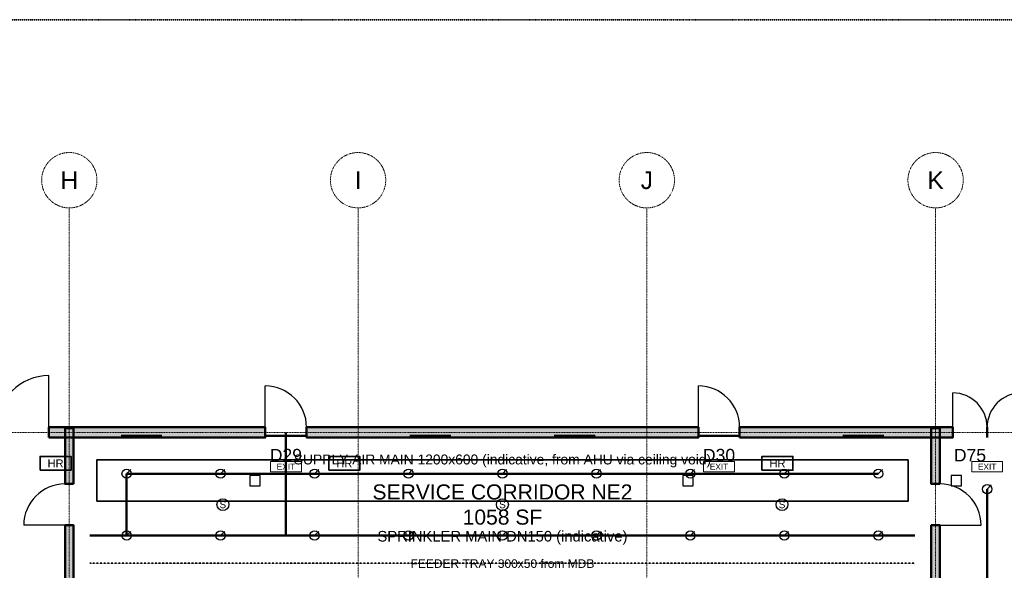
# Model space of a CAD drawing. Header units: inches. Extents: x -108 to 4832, y -12 to 3555.
# Tile 14 of 15: x 2471 to 3598, y 2913 to 3543. Entities that reach past the tile are written whole.
import ezdxf
from ezdxf.enums import TextEntityAlignment as Align

# ---------------------------------------------------------------- set-up
doc = ezdxf.new("R2010")
doc.units = ezdxf.units.IN
doc.header["$LTSCALE"] = 0.03937
doc.header["$MEASUREMENT"] = 0
for name, pattern in [('CENTER', [5.08, 3.175, -0.635, 0.635, -0.635]), ('DASHED', [1.524, 1.27, -0.254]), ('PHANTOM', [6.35, 3.175, -0.635, 0.635, -0.635, 0.635, -0.635])]:
    doc.linetypes.add(name, pattern=pattern)
for name, color, linetype, lineweight in [('A-ANNO-SYMB', 2, 'Continuous', 18), ('A-AREA-IDEN', 2, 'Continuous', 18), ('A-DOOR', 3, 'Continuous', 25), ('A-WALL', 7, 'Continuous', 50), ('A-WALL-PATT', 8, 'Continuous', 9), ('C-PROP-LINE', 1, 'PHANTOM', 35), ('E-ANNO-TEXT', 52, 'Continuous', 18), ('E-FALM', 230, 'Continuous', 25), ('E-LITE', 2, 'Continuous', 18), ('E-LITE-EMER', 40, 'Continuous', 18), ('E-TRAY', 210, 'DASHED', 35), ('FP-ANNO-TEXT', 14, 'Continuous', 18), ('FP-HOSE', 20, 'Continuous', 35), ('FP-SPRK-HEAD', 1, 'Continuous', 25), ('FP-SPRK-PIPE', 12, 'Continuous', 50), ('M-ANNO-TEXT', 150, 'Continuous', 18), ('M-HVAC-SAD', 5, 'Continuous', 35), ('S-GRID', 1, 'CENTER', 13)]:
    doc.layers.add(name, color=color, linetype=linetype, lineweight=lineweight)
doc.styles.add('NCS-ARIAL', font='arial.ttf')

msp = doc.modelspace()

# ---------------------------------------------------------------- hatches: boundary and pattern name
at = {"layer": 'A-WALL-PATT'}
for points in [[(2503.93701, 3064.96063), (2751.9685, 3064.96063), (2751.9685, 3076.77165), (2503.93701, 3076.77165)], [(2532.48031, 3011.81102), (2532.48031, 3075.7874), (2522.6378, 3075.7874), (2522.6378, 3011.81102)], [(2799.2126, 3064.96063), (3248.0315, 3064.96063), (3248.0315, 3076.77165), (2799.2126, 3076.77165)], [(3295.27559, 3064.96063), (3539.37008, 3064.96063), (3539.37008, 3076.77165), (3295.27559, 3076.77165)], [(3524.6063, 3011.81102), (3524.6063, 3075.7874), (3514.76378, 3075.7874), (3514.76378, 3011.81102)], [(2532.48031, 2073.8189), (2532.48031, 2964.56693), (2522.6378, 2964.56693), (2522.6378, 2073.8189)], [(3524.6063, 2073.8189), (3524.6063, 2964.56693), (3514.76378, 2964.56693), (3514.76378, 2073.8189)]]:
    msp.add_hatch(color=256, dxfattribs=at).paths.add_polyline_path(points)

# ---------------------------------------------------------------- linework, layer by layer
at = {"layer": 'A-DOOR'}
for p, q in [((2503.93701, 3076.77165), (2503.93701, 3135.82677)), ((2751.9685, 3076.77165), (2751.9685, 3124.01575)), ((3248.0315, 3076.77165), (3248.0315, 3124.01575)), ((3539.37008, 3076.77165), (3539.37008, 3116.14173)), ((2522.6378, 2964.56693), (2475.3937, 2964.56693)), ((3524.6063, 2964.56693), (3571.85039, 2964.56693))]:
    msp.add_line(p, q, dxfattribs=at)
for centre, radius, start, end in [((2503.93701, 3076.77165), 59.05512, 90, 180), ((2751.9685, 3076.77165), 47.24409, 0, 90), ((3248.0315, 3076.77165), 47.24409, 0, 90), ((3539.37008, 3076.77165), 39.37008, 0, 90), ((3618.11024, 3076.77165), 39.37008, 90, 180), ((2522.6378, 2964.56693), 47.24409, 90, 180), ((3524.6063, 2964.56693), 47.24409, 0, 90)]:
    msp.add_arc(centre, radius, start, end, dxfattribs=at)
at = {"layer": 'A-WALL'}
for p, q in [((2503.93701, 3064.96063), (2503.93701, 3076.77165)), ((2751.9685, 3064.96063), (2751.9685, 3076.77165)), ((2799.2126, 3064.96063), (2799.2126, 3076.77165)), ((3248.0315, 3064.96063), (3248.0315, 3076.77165)), ((3295.27559, 3064.96063), (3295.27559, 3076.77165)), ((3539.37008, 3064.96063), (3539.37008, 3076.77165)), ((3578.74016, 3064.96063), (3578.74016, 3076.77165)), ((3578.74016, 3064.96063), (3578.74016, 3076.77165)), ((2532.48031, 3011.81102), (2522.6378, 3011.81102)), ((3524.6063, 3011.81102), (3514.76378, 3011.81102)), ((2532.48031, 2964.56693), (2522.6378, 2964.56693)), ((3524.6063, 2964.56693), (3514.76378, 2964.56693))]:
    msp.add_line(p, q, dxfattribs=at)
for points in [[(2503.93701, 3064.96063), (2751.9685, 3064.96063), (2751.9685, 3076.77165), (2503.93701, 3076.77165)], [(2532.48031, 3011.81102), (2532.48031, 3075.7874), (2522.6378, 3075.7874), (2522.6378, 3011.81102)], [(2799.2126, 3064.96063), (3248.0315, 3064.96063), (3248.0315, 3076.77165), (2799.2126, 3076.77165)], [(3295.27559, 3064.96063), (3539.37008, 3064.96063), (3539.37008, 3076.77165), (3295.27559, 3076.77165)], [(3524.6063, 3011.81102), (3524.6063, 3075.7874), (3514.76378, 3075.7874), (3514.76378, 3011.81102)], [(2532.48031, 2073.8189), (2532.48031, 2964.56693), (2522.6378, 2964.56693), (2522.6378, 2073.8189)], [(3524.6063, 2073.8189), (3524.6063, 2964.56693), (3514.76378, 2964.56693), (3514.76378, 2073.8189)]]:
    msp.add_lwpolyline(points, close=True, dxfattribs=at)
at = {"layer": 'C-PROP-LINE'}
msp.add_lwpolyline([(0, 0), (4724.40945, 0), (4724.40945, 3543.30709), (0, 3543.30709)], close=True, dxfattribs=at)
at = {"layer": 'E-FALM'}
for points in [[(2734.25197, 3009.84252), (2746.06299, 3009.84252), (2746.06299, 3021.65354), (2734.25197, 3021.65354)], [(3230.31496, 3009.84252), (3242.12598, 3009.84252), (3242.12598, 3021.65354), (3230.31496, 3021.65354)], [(3537.40157, 3009.84252), (3549.2126, 3009.84252), (3549.2126, 3021.65354), (3537.40157, 3021.65354)]]:
    msp.add_lwpolyline(points, close=True, dxfattribs=at)
for centre in [(2703.41207, 2988.18898), (3023.62205, 2988.18898), (3343.83202, 2988.18898)]:
    msp.add_circle(centre, 6.80315, dxfattribs=at)
at = {"layer": 'E-LITE', "const_width": 3.02362}
for points in [[(2586.61417, 3066.92913), (2633.85827, 3066.92913)], [(2751.9685, 3066.92913), (2799.2126, 3066.92913)], [(2917.32283, 3066.92913), (2964.56693, 3066.92913)], [(3082.67717, 3066.92913), (3129.92126, 3066.92913)], [(3248.0315, 3066.92913), (3295.27559, 3066.92913)], [(3413.38583, 3066.92913), (3460.62992, 3066.92913)]]:
    msp.add_lwpolyline(points, dxfattribs=at)
at = {"layer": 'E-LITE-EMER'}
for points in [[(2757.87402, 3025.59055), (2793.30709, 3025.59055), (2793.30709, 3037.40157), (2757.87402, 3037.40157)], [(3253.93701, 3025.59055), (3289.37008, 3025.59055), (3289.37008, 3037.40157), (3253.93701, 3037.40157)], [(3561.02362, 3025.59055), (3596.45669, 3025.59055), (3596.45669, 3037.40157), (3561.02362, 3037.40157)]]:
    msp.add_lwpolyline(points, close=True, dxfattribs=at)
at = {"layer": 'E-TRAY'}
msp.add_line((2551.1811, 2921.25984), (3496.06299, 2921.25984), dxfattribs=at)
at = {"layer": 'FP-HOSE'}
for points in [[(2494.09449, 3027.55906), (2529.52756, 3027.55906), (2529.52756, 3043.30709), (2494.09449, 3043.30709)], [(2824.80315, 3027.55906), (2860.23622, 3027.55906), (2860.23622, 3043.30709), (2824.80315, 3043.30709)], [(3320.86614, 3027.55906), (3356.29921, 3027.55906), (3356.29921, 3043.30709), (3320.86614, 3043.30709)]]:
    msp.add_lwpolyline(points, close=True, dxfattribs=at)
at = {"layer": 'FP-SPRK-HEAD'}
for p, q in [((2593.17585, 3023.62205), (2597.93806, 3028.38425)), ((2700.7874, 3023.62205), (2705.54961, 3028.38425)), ((2808.39895, 3023.62205), (2813.16115, 3028.38425)), ((2916.0105, 3023.62205), (2920.7727, 3028.38425)), ((3023.62205, 3023.62205), (3028.38425, 3028.38425)), ((3131.2336, 3023.62205), (3135.9958, 3028.38425)), ((3238.84514, 3023.62205), (3243.60735, 3028.38425)), ((3346.45669, 3023.62205), (3351.2189, 3028.38425)), ((3454.06824, 3023.62205), (3458.83045, 3028.38425)), ((3578.74016, 3005.90551), (3583.50236, 3010.66772)), ((2593.17585, 2952.75591), (2597.93806, 2957.51811)), ((2700.7874, 2952.75591), (2705.54961, 2957.51811)), ((2808.39895, 2952.75591), (2813.16115, 2957.51811)), ((2916.0105, 2952.75591), (2920.7727, 2957.51811)), ((3023.62205, 2952.75591), (3028.38425, 2957.51811)), ((3131.2336, 2952.75591), (3135.9958, 2957.51811)), ((3238.84514, 2952.75591), (3243.60735, 2957.51811)), ((3346.45669, 2952.75591), (3351.2189, 2957.51811)), ((3454.06824, 2952.75591), (3458.83045, 2957.51811))]:
    msp.add_line(p, q, dxfattribs=at)
for centre in [(2593.17585, 3023.62205), (2700.7874, 3023.62205), (2808.39895, 3023.62205), (2916.0105, 3023.62205), (3023.62205, 3023.62205), (3131.2336, 3023.62205), (3238.84514, 3023.62205), (3346.45669, 3023.62205), (3454.06824, 3023.62205), (3578.74016, 3005.90551), (2593.17585, 2952.75591), (2700.7874, 2952.75591), (2808.39895, 2952.75591), (2916.0105, 2952.75591), (3023.62205, 2952.75591), (3131.2336, 2952.75591), (3238.84514, 2952.75591), (3346.45669, 2952.75591), (3454.06824, 2952.75591)]:
    msp.add_circle(centre, 5.29134, dxfattribs=at)
at = {"layer": 'FP-SPRK-PIPE'}
for p, q in [((2775.59055, 2952.75591), (2775.59055, 3070.86614)), ((2593.17585, 3023.62205), (2700.7874, 3023.62205)), ((2593.17585, 2952.75591), (2593.17585, 3023.62205)), ((2700.7874, 3023.62205), (2808.39895, 3023.62205)), ((2808.39895, 3023.62205), (2916.0105, 3023.62205)), ((2916.0105, 3023.62205), (3023.62205, 3023.62205)), ((3023.62205, 3023.62205), (3131.2336, 3023.62205)), ((3131.2336, 3023.62205), (3238.84514, 3023.62205)), ((3238.84514, 3023.62205), (3346.45669, 3023.62205)), ((3346.45669, 3023.62205), (3454.06824, 3023.62205)), ((3578.74016, 2899.6063), (3578.74016, 3005.90551)), ((2551.1811, 2952.75591), (3496.06299, 2952.75591)), ((2593.17585, 2952.75591), (2700.7874, 2952.75591)), ((2593.17585, 2952.75591), (2775.59055, 2952.75591)), ((2700.7874, 2952.75591), (2808.39895, 2952.75591)), ((2808.39895, 2952.75591), (2916.0105, 2952.75591)), ((2916.0105, 2952.75591), (3023.62205, 2952.75591)), ((3023.62205, 2952.75591), (3131.2336, 2952.75591)), ((3131.2336, 2952.75591), (3238.84514, 2952.75591)), ((3238.84514, 2952.75591), (3346.45669, 2952.75591)), ((3346.45669, 2952.75591), (3454.06824, 2952.75591))]:
    msp.add_line(p, q, dxfattribs=at)
at = {"layer": 'M-HVAC-SAD'}
msp.add_lwpolyline([(2559.05512, 2992.12598), (3488.18898, 2992.12598), (3488.18898, 3039.37008), (2559.05512, 3039.37008)], close=True, dxfattribs=at)
at = {"layer": 'S-GRID'}
for p, q in [((2527.55906, 357.16535), (2527.55906, 3327.87402)), ((2858.26772, 357.16535), (2858.26772, 3327.87402)), ((3188.97638, 357.16535), (3188.97638, 3327.87402)), ((3519.68504, 357.16535), (3519.68504, 3327.87402)), ((-44.40945, 3070.86614), (4768.8189, 3070.86614))]:
    msp.add_line(p, q, dxfattribs=at)
for centre in [(2527.55906, 3359.55402), (2858.26772, 3359.55402), (3188.97638, 3359.55402), (3519.68504, 3359.55402)]:
    msp.add_circle(centre, 31.68, dxfattribs=at)

# ---------------------------------------------------------------- texts
at = {"layer": 'A-ANNO-SYMB', "style": 'NCS-ARIAL'}
for s, p in [('D29', (2775.59055, 3044.80063)), ('D30', (3271.65354, 3044.80063)), ('D75', (3559.05512, 3044.80063))]:
    msp.add_text(s, height=14.4, dxfattribs=at).set_placement(p, align=Align.MIDDLE_CENTER)
at = {"layer": 'A-AREA-IDEN', "insert": (3023.62205, 2988.18898), "char_height": 17.28, "attachment_point": 5, "style": 'NCS-ARIAL'}
msp.add_mtext('SERVICE CORRIDOR NE2\\P1058 SF', dxfattribs=at)
at = {"layer": 'E-ANNO-TEXT', "style": 'NCS-ARIAL'}
for s, height, p in [('EXIT', 6.80315, (2775.59055, 3031.49606)), ('EXIT', 6.80315, (3271.65354, 3031.49606)), ('EXIT', 6.80315, (3578.74016, 3031.49606)), ('FEEDER TRAY 300x50 from MDB', 9.8267717, (3023.62205, 2920.66464))]:
    msp.add_text(s, height=height, dxfattribs=at).set_placement(p, align=Align.MIDDLE_CENTER)
at = {"layer": 'E-FALM', "style": 'NCS-ARIAL'}
for p in [(2703.41207, 2988.18898), (3023.62205, 2988.18898), (3343.83202, 2988.18898)]:
    msp.add_text('S', height=8.16378, dxfattribs=at).set_placement(p, align=Align.MIDDLE_CENTER)
at = {"layer": 'FP-ANNO-TEXT', "style": 'NCS-ARIAL'}
for s, height, p in [('HR', 9.070866, (2511.81102, 3035.43307)), ('HR', 9.070866, (2842.51969, 3035.43307)), ('HR', 9.070866, (3338.58268, 3035.43307)), ('SPRINKLER MAIN DN150 (indicative)', 12.0944882, (3023.62205, 2952.0119))]:
    msp.add_text(s, height=height, dxfattribs=at).set_placement(p, align=Align.MIDDLE_CENTER)
at = {"layer": 'M-ANNO-TEXT', "style": 'NCS-ARIAL'}
msp.add_text('SUPPLY AIR MAIN 1200x600 (indicative, from AHU via ceiling void)', height=11.3385827, dxfattribs=at).set_placement((3023.62205, 3039.876), align=Align.MIDDLE_CENTER)
at = {"layer": 'S-GRID', "style": 'NCS-ARIAL'}
for s, p in [('H', (2527.55906, 3359.55402)), ('I', (2858.26772, 3359.55402)), ('J', (3188.97638, 3359.55402)), ('K', (3519.68504, 3359.55402))]:
    msp.add_text(s, height=20.16, dxfattribs=at).set_placement(p, align=Align.MIDDLE_CENTER)

doc.saveas('drawing.dxf')
